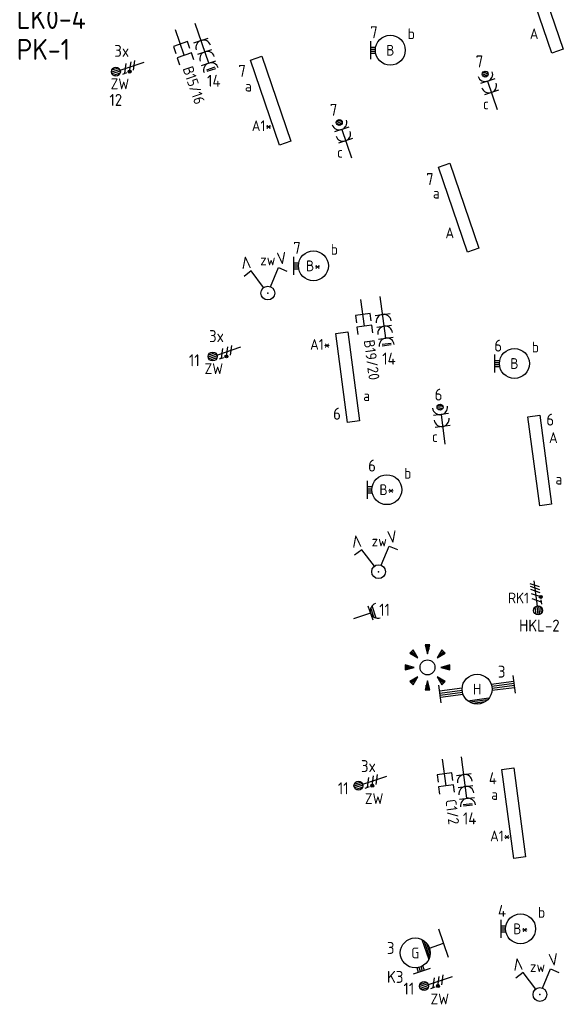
# Model space of a CAD drawing. Header units: millimetres. Extents: x 28812 to 120869, y 26747 to 104834.
# Tile 21 of 36: x 82749 to 91841, y 32258 to 48712. Entities that reach past the tile are written whole.
import ezdxf
from ezdxf.enums import TextEntityAlignment as Align

# ---------------------------------------------------------------- set-up
doc = ezdxf.new("R2010")
doc.units = ezdxf.units.MM
doc.header["$LTSCALE"] = 100
doc.linetypes.add('DASHDOT2', pattern=[12.7, 6.35, -3.175, 0, -3.175])
for name, color, linetype in [('EB62204-_ATTRIB', 2, 'Continuous'), ('EB62209-_ATTRIB', 2, 'Continuous'), ('EB63101-_ATTRIB', 2, 'Continuous'), ('EB63102-_ATTRIB', 2, 'Continuous'), ('EB63106-_ATTRIB', 2, 'Continuous'), ('EB63501-_ATTRIB', 2, 'Continuous'), ('EB6441--_ATTRIB', 2, 'Continuous'), ('EL62204-_KRACHT-ASP230', 3, 'Continuous'), ('EL62209-_KRACHT-ASP400', 3, 'Continuous'), ('EL63101-_LICHT-ARM', 3, 'Continuous'), ('EL63102-_LICHT-SCH', 3, 'Continuous'), ('EL63103-_LICHT-WCD230V', 3, 'Continuous'), ('EL63106-_LICHT-WCDPLAF', 3, 'Continuous'), ('EL6441--_DATACOM', 3, 'Continuous')]:
    doc.layers.add(name, color=color, linetype=linetype)
doc.layers.add('GRENS', color=210, linetype='DASHDOT2', lineweight=30)
doc.styles.add('ISO', font='iso.shx', dxfattribs={"height": 220})
doc.styles.add('NORATT', font='iso.shx')
doc.styles.add('NORDIM', font='isocp.shx')

# ---------------------------------------------------------------- blocks, each defined once
blk = doc.blocks.new('ES111352')
at = {"color": 0}
blk.add_line((0, 1.5), (0, -3), dxfattribs=at)
for points in [[(-1.25, 2.75), (-1.25, 1.5), (1.25, 1.5), (1.25, 2.75)], [(-1.25, 0.75), (-1.25, -0.5), (1.25, -0.5), (1.25, 0.75)]]:
    blk.add_lwpolyline(points, dxfattribs=at)
at = {"color": 0, "style": 'NORATT', "flags": 8}
blk.add_attdef('NUMMER1', text='', height=1.8, rotation=90, dxfattribs=at).set_placement((-1.5, 4.5), align=Align.MIDDLE_LEFT)
at = {"style": 'NORATT', "flags": 8}
blk.add_attdef('NUMMER', text='', height=1.8, rotation=90, dxfattribs=at).set_placement((1.5, 4.5), align=Align.MIDDLE_LEFT)
at = {"style": 'NORATT'}
for tag, flags, p in [('PANEEL', 9, (0, 3)), ('CODE', 9, (1, 3.5)), ('GRP', 8, (0, -5)), ('RUIMTE', 9, (0, -7.5))]:
    blk.add_attdef(tag, text='', height=1.8, dxfattribs=dict(at, flags=flags)).set_placement(p, align=Align.MIDDLE_LEFT)
at = {"style": 'NORATT', "flags": 8}
blk.add_attdef('M_CODE', text='', height=1.8, dxfattribs=at).set_placement((0, 0), align=Align.MIDDLE_CENTER)
blk = doc.blocks.new('ES3W2P')
at = {"color": 0}
for p, q in [((0.43, 3.5), (-0.43, 3.5)), ((1.25, 2), (-1.25, 2)), ((0.5, 3.25), (-0.5, 3.25)), ((0.43, 3), (-0.43, 3)), ((0, 2), (0, -3)), ((1.25, 0), (-1.25, 0))]:
    blk.add_line(p, q, dxfattribs=at)
blk.add_circle((0, 3.25), 0.5, dxfattribs=at)
for centre in [(0, 3.25), (0, 1.25)]:
    blk.add_arc(centre, 1.25, 180, 0, dxfattribs=at)
at = {"color": 0, "style": 'NORATT'}
for tag, flags, p in [('VERMOGEN', 9, (-2.5, 4.5)), ('GROEP', 8, (0, 5.5)), ('KAST', 9, (2.5, 4.5)), ('SCHAK', 8, (-1.5, -1.5)), ('TAL', 8, (1.59, -1.64))]:
    blk.add_attdef(tag, text='', height=1.8, rotation=90, dxfattribs=dict(at, flags=flags)).set_placement(p, align=Align.MIDDLE)
at = {"style": 'NORATT', "width": 0.7, "flags": 8}
blk.add_attdef('DOEL', text='', height=1.8, rotation=90, dxfattribs=at).set_placement((-2.5, 5.5), align=Align.MIDDLE_LEFT)
at = {"style": 'NORATT', "flags": 9}
blk.add_attdef('GELIJK', text='', height=1.8, rotation=90, dxfattribs=at).set_placement((5, 5.5), align=Align.MIDDLE_CENTER)
blk.add_attdef('M_CODE', text='', height=1.8, dxfattribs=at).set_placement((0, 0), align=Align.MIDDLE_CENTER)
blk = doc.blocks.new('ES3G10')
for p, q in [((-3.25, -1.5), (-3.25, 1.5)), ((-3.25, 0.52), (-2.44, 0.52)), ((-3.25, 0.17), (-2.49, 0.17)), ((-3.25, -0.17), (-2.49, -0.17)), ((-3.25, -0.52), (-2.44, -0.52))]:
    blk.add_line(p, q)
blk.add_circle((0, 0), 2.5)
at = {"style": 'NORATT', "flags": 9}
blk.add_attdef('GELIJK', text='', height=1.8, dxfattribs=at).set_placement((3.5, 5), align=Align.MIDDLE_CENTER)
at = {"color": 6, "style": 'NORATT'}
for tag, flags, p in [('SCHAK', 8, (3.5, 2.75)), ('A_CODE', 8, (0, 0)), ('GROEP', 8, (-3.5, -2.75)), ('KAST', 9, (3.5, -2.75))]:
    blk.add_attdef(tag, text='', height=1.8, dxfattribs=dict(at, flags=flags)).set_placement(p, align=Align.MIDDLE)
blk = doc.blocks.new('EJ3T20W')
at = {"color": 0}
for p, q in [((-6.25, -1.5), (-6.25, 1.5)), ((-6.25, 0.52), (-2.44, 0.52)), ((-6.25, 0.17), (-2.49, 0.17)), ((2.44, 0.52), (6.25, 0.52)), ((2.49, 0.17), (6.25, 0.17)), ((6.25, -1.5), (6.25, 1.5)), ((-6.25, -0.17), (-2.49, -0.17)), ((-6.25, -0.52), (-2.44, -0.52)), ((2.44, -0.52), (6.25, -0.52)), ((2.49, -0.17), (6.25, -0.17)), ((1.77, -1.77), (-1.77, -1.77)), ((1.48, -2.02), (-1.48, -2.02)), ((1.05, -2.27), (-1.05, -2.27))]:
    blk.add_line(p, q, dxfattribs=at)
blk.add_circle((0, 0), 2.5, dxfattribs=at)
at = {"style": 'NORATT', "flags": 9}
blk.add_attdef('GELIJK', text='', height=1.8, dxfattribs=at).set_placement((3.5, 5), align=Align.MIDDLE_CENTER)
at = {"color": 0, "style": 'NORATT'}
for tag, flags, p in [('SCHAK', 8, (3.5, 2.75)), ('A_CODE', 8, (0, 0)), ('GROEP', 8, (-3.5, -2.75)), ('KAST', 9, (3.5, -2.75))]:
    blk.add_attdef(tag, text='', height=1.8, dxfattribs=dict(at, flags=flags)).set_placement(p, align=Align.MIDDLE)
blk = doc.blocks.new('ES3W1W')
at = {"color": 0}
for p, q in [((1.25, 0), (-1.25, 0)), ((1.07, 0.6), (-1.07, 0.6)), ((0.81, 0.3), (-0.81, 0.3)), ((0, 0), (0, -3))]:
    blk.add_line(p, q, dxfattribs=at)
blk.add_arc((0, 1.25), 1.25, 180, 0, dxfattribs=at)
at = {"color": 0, "style": 'NORATT'}
for tag, flags, p in [('VERMOGEN', 9, (-2.5, 2.5)), ('GROEP', 8, (0, 3)), ('KAST', 9, (2.5, 2.5))]:
    blk.add_attdef(tag, text='', height=1.8, rotation=90, dxfattribs=dict(at, flags=flags)).set_placement(p, align=Align.MIDDLE)
at = {"style": 'NORATT', "flags": 9}
blk.add_attdef('GELIJK', text='', height=1.8, rotation=90, dxfattribs=at).set_placement((5, 3), align=Align.MIDDLE_CENTER)
at = {"color": 0, "style": 'NORATT', "width": 0.7, "flags": 8}
for tag, p in [('SCHAK', (2.5, 2.62)), ('TAL', (1.5, -1.5))]:
    blk.add_attdef(tag, text='', height=1.8, rotation=90, dxfattribs=at).set_placement(p, align=Align.MIDDLE)
blk.add_attdef('DOEL', text='', height=1.8, rotation=90, dxfattribs=at).set_placement((-2.5, -2.25), align=Align.MIDDLE_LEFT)
at = {"style": 'NORATT', "flags": 9}
blk.add_attdef('M_CODE', text='', height=1.8, dxfattribs=at).set_placement((0, 0), align=Align.MIDDLE_CENTER)
blk = doc.blocks.new('EJ3P31')
at = {"color": 0}
blk.add_lwpolyline([(-7.5, -1), (-7.5, 1), (7.5, 1), (7.5, -1)], close=True, dxfattribs=at)
at = {"style": 'NORATT', "flags": 9}
blk.add_attdef('GELIJK', text='', height=1.8, dxfattribs=at).set_placement((3.5, 5), align=Align.MIDDLE_CENTER)
at = {"color": 0, "style": 'NORATT'}
for tag, flags, p in [('A_CODE', 8, (-3.5, 2.75)), ('SCHAK', 8, (3.5, 2.75)), ('GROEP', 8, (-3.5, -2.75)), ('KAST', 9, (3.5, -2.75))]:
    blk.add_attdef(tag, text='', height=1.8, dxfattribs=dict(at, flags=flags)).set_placement(p, align=Align.MIDDLE)
blk = doc.blocks.new('ES3W3L')
at = {"color": 2}
for p, q in [((-0.75, 5.25), (0.75, 5.25)), ((-0.75, 5), (0.75, 5))]:
    blk.add_line(p, q, dxfattribs=at)
at = {"color": 0}
for p, q in [((1.25, 4), (-1.25, 4)), ((0, 4), (0, -3)), ((1.25, 2), (-1.25, 2)), ((1.25, 0), (-1.25, 0))]:
    blk.add_line(p, q, dxfattribs=at)
for centre in [(0, 5.25), (0, 3.25), (0, 1.25)]:
    blk.add_arc(centre, 1.25, 180, 0, dxfattribs=at)
at = {"style": 'NORATT'}
for tag, flags, p in [('VERMOGEN', 9, (-2.5, 7)), ('GROEP', 8, (0, 7)), ('SCHAK', 8, (2.5, 7)), ('GELIJK', 9, (5, 7)), ('KAST', 9, (7, 7)), ('TAL', 8, (2.5, 7))]:
    blk.add_attdef(tag, text='', height=1.8, rotation=90, dxfattribs=dict(at, flags=flags)).set_placement(p, align=Align.MIDDLE_CENTER)
at = {"style": 'NORATT', "flags": 8}
blk.add_attdef('DOEL', text='', height=1.8, rotation=90, dxfattribs=at).set_placement((-2.5, 7), align=Align.MIDDLE_LEFT)
at = {"style": 'NORATT', "flags": 9}
blk.add_attdef('M_CODE', text='', height=1.8, dxfattribs=at).set_placement((0, 0), align=Align.MIDDLE_CENTER)
blk = doc.blocks.new('ES652141')
for p, q in [((-0.2, 3.75), (-0.2, 3)), ((0, 3.75), (0, 2.25)), ((0.2, 3.75), (0.2, 3)), ((-2.79, 2.51), (-2.26, 1.98)), ((-2.65, 2.65), (-1.59, 1.59)), ((-2.51, 2.79), (-1.98, 2.26)), ((2.65, 2.65), (1.59, 1.59)), ((2.51, 2.79), (1.98, 2.26)), ((2.79, 2.51), (2.26, 1.98)), ((-3.75, 0.2), (-3, 0.2)), ((-3.75, 0), (-2.25, 0)), ((3.75, 0), (2.25, 0)), ((3.75, 0.2), (3, 0.2)), ((-3.75, -0.2), (-3, -0.2)), ((-2.65, -2.65), (-1.59, -1.59)), ((2.65, -2.65), (1.59, -1.59)), ((3.75, -0.2), (3, -0.2)), ((-2.79, -2.51), (-2.26, -1.98)), ((-2.51, -2.79), (-1.98, -2.26)), ((-0.2, -3.75), (-0.2, -3)), ((0, -3.75), (0, -2.25)), ((0.2, -3.75), (0.2, -3)), ((2.51, -2.79), (1.98, -2.26)), ((2.79, -2.51), (2.26, -1.98))]:
    blk.add_line(p, q)
for points in [[(0, 2.25), (0.4, 3.75), (-0.4, 3.75)], [(-1.59, 1.59), (-2.37, 2.93), (-2.93, 2.37)], [(1.59, 1.59), (2.93, 2.37), (2.37, 2.93)], [(-2.25, 0), (-3.75, 0.4), (-3.75, -0.4)], [(2.25, 0), (3.75, -0.4), (3.75, 0.4)], [(-1.59, -1.59), (-2.93, -2.37), (-2.37, -2.93)], [(1.59, -1.59), (2.37, -2.93), (2.93, -2.37)], [(0, -2.25), (-0.4, -3.75), (0.4, -3.75)]]:
    blk.add_lwpolyline(points, close=True)
blk.add_circle((0, 0), 1.25)
at = {"style": 'NORATT'}
blk.add_attdef('NUMMER', text='', height=1.8, dxfattribs=at).set_placement((0, 5), align=Align.MIDDLE)
for tag, flags, p in [('PANEEL', 9, (0, 3)), ('CODE', 9, (1, 3.5)), ('GRP', 8, (0, -5)), ('RUIMTE', 9, (0, -7.5))]:
    blk.add_attdef(tag, text='', height=1.8, dxfattribs=dict(at, flags=flags)).set_placement(p, align=Align.MIDDLE_LEFT)
at = {"style": 'NORATT', "flags": 8}
blk.add_attdef('M_CODE', text='', height=1.8, dxfattribs=at).set_placement((0, 0), align=Align.MIDDLE_CENTER)
blk = doc.blocks.new('ES3X5')
at = {"color": 0}
for p, q in [((-0.45, 1.4), (-0.45, 2.6)), ((-0.15, 1.27), (-0.15, 2.73)), ((0.15, 1.27), (0.15, 2.73)), ((0.45, 1.4), (0.45, 2.6)), ((0, 1.25), (0, -3))]:
    blk.add_line(p, q, dxfattribs=at)
at = {"color": 1}
for p, q in [((-0.88, -0.38), (-0.88, 0.01)), ((-0.78, -0.42), (-0.78, 0.06)), ((-0.73, 1.04), (-0.73, 0.3)), ((-0.73, 0.67), (0.73, -0.07)), ((-0.69, -0.42), (-0.69, 0.06)), ((-0.59, -0.38), (-0.59, 0.01)), ((-0.73, -0.18), (0.73, -0.92)), ((-0.73, -0.88), (0.73, -1.62))]:
    blk.add_line(p, q, dxfattribs=at)
at = {"color": 0}
blk.add_circle((0, 2), 0.75, dxfattribs=at)
at = {"color": 1}
blk.add_circle((-0.73, -0.18), 0.245, dxfattribs=at)
at = {"style": 'NORATT'}
for tag, flags, p in [('VERMOGEN', 9, (-2.5, 4.5)), ('GROEP', 8, (0, 4.5)), ('SCHAK', 8, (2.5, 4.5)), ('KAST', 9, (7, 4.5)), ('DOEL', 8, (-2.5, 1))]:
    blk.add_attdef(tag, text='', height=1.8, rotation=90, dxfattribs=dict(at, flags=flags)).set_placement(p, align=Align.MIDDLE_LEFT)
for tag, flags, p in [('GELIJK', 9, (5, 4.5)), ('TAL', 8, (2.5, 4.5))]:
    blk.add_attdef(tag, text='', height=1.8, rotation=90, dxfattribs=dict(at, flags=flags)).set_placement(p, align=Align.MIDDLE_CENTER)
at = {"style": 'NORATT', "flags": 9}
blk.add_attdef('M_CODE', text='', height=1.8, dxfattribs=at).set_placement((0, 0), align=Align.MIDDLE_CENTER)
blk = doc.blocks.new('ES3SZ')
at = {"color": 0}
for points in [[(-0.58, 1), (-2.31, 4), (-3.61, 3.25)], [(0.58, 1), (2.31, 4), (3.61, 3.25)]]:
    blk.add_lwpolyline(points, dxfattribs=at)
blk.add_circle((0, 0), 1.15, dxfattribs=at)
blk.add_point((0, 0), dxfattribs=at)
blk.add_point((0, 0), dxfattribs=at)
at = {"color": 2, "style": 'ISO'}
blk.add_text('V', height=2, rotation=180, dxfattribs=at).set_placement((-3, 5.5), align=Align.MIDDLE_CENTER)
blk.add_text('V', height=2, dxfattribs=at).set_placement((3, 5.5), align=Align.MIDDLE_CENTER)
at = {"style": 'NORATT'}
for tag, flags, p in [('SCHAK', 8, (3, 5.5)), ('KAST', 9, (-3, 0.5)), ('M_CODE', 8, (0, 0)), ('DOEL', 9, (-3, -2)), ('GROEP', 9, (-3, -4.5))]:
    blk.add_attdef(tag, text='', height=1.8, dxfattribs=dict(at, flags=flags)).set_placement(p, align=Align.MIDDLE_CENTER)
for tag, flags, p in [('PANEEL', 9, (0, 3)), ('CODE', 9, (1, 3.5)), ('GRP', 8, (0, -5)), ('RUIMTE', 9, (0, -7.5))]:
    blk.add_attdef(tag, text='', height=1.8, dxfattribs=dict(at, flags=flags)).set_placement(p, align=Align.MIDDLE_LEFT)
blk = doc.blocks.new('ES3G10WW')
at = {"color": 0}
for p, q in [((-3.25, -1.5), (-3.25, 1.5)), ((-3.25, 0.52), (-2.44, 0.52)), ((-3.25, 0.17), (-2.49, 0.17)), ((-3.25, -0.17), (-2.49, -0.17)), ((-3.25, -0.52), (-2.44, -0.52)), ((1.77, -1.77), (-1.77, -1.77)), ((1.48, -2.02), (-1.48, -2.02)), ((1.05, -2.27), (-1.05, -2.27)), ((0, -2.5), (0, -5)), ((-2.5, -5), (2.5, -5))]:
    blk.add_line(p, q, dxfattribs=at)
blk.add_circle((0, 0), 2.5, dxfattribs=at)
at = {"style": 'NORATT', "flags": 9}
blk.add_attdef('GELIJK', text='', height=1.8, dxfattribs=at).set_placement((3.5, 5), align=Align.MIDDLE_CENTER)
at = {"color": 0, "style": 'NORATT'}
for tag, flags, p in [('SCHAK', 8, (3.5, 2.75)), ('A_CODE', 8, (0, 0)), ('GROEP', 8, (-3.5, -2.75)), ('KAST', 9, (3.5, -2.75))]:
    blk.add_attdef(tag, text='', height=1.8, dxfattribs=dict(at, flags=flags)).set_placement(p, align=Align.MIDDLE)
blk = doc.blocks.new('ES2X5')
at = {"color": 0}
for p, q in [((-0.45, 1.4), (-0.45, 2.6)), ((-0.15, 1.27), (-0.15, 2.73)), ((0.15, 1.27), (0.15, 2.73)), ((0.45, 1.4), (0.45, 2.6)), ((0, 1.25), (0, -3))]:
    blk.add_line(p, q, dxfattribs=at)
at = {"color": 1}
for p, q in [((-0.88, -0.38), (-0.88, 0.01)), ((-0.78, -0.42), (-0.78, 0.06)), ((-0.73, 1.04), (-0.73, 0.3)), ((-0.73, 0.67), (0.73, -0.07)), ((-0.69, -0.42), (-0.69, 0.06)), ((-0.59, -0.38), (-0.59, 0.01)), ((-0.73, -0.18), (0.73, -0.92)), ((-0.73, -0.88), (0.73, -1.62)), ((-0.73, -1.37), (0.73, -2.11)), ((-0.73, -1.86), (0.73, -2.6))]:
    blk.add_line(p, q, dxfattribs=at)
at = {"color": 0}
blk.add_circle((0, 2), 0.75, dxfattribs=at)
at = {"color": 1}
blk.add_circle((-0.73, -0.18), 0.245, dxfattribs=at)
at = {"style": 'NORATT'}
for tag, flags, p in [('VERMOGEN', 9, (-2.5, 4.5)), ('GROEP', 8, (0, 4.5)), ('SCHAK', 8, (2.5, 4.5)), ('KAST', 9, (7, 4.5)), ('DOEL', 8, (-2.5, 1))]:
    blk.add_attdef(tag, text='', height=1.8, rotation=90, dxfattribs=dict(at, flags=flags)).set_placement(p, align=Align.MIDDLE_LEFT)
for tag, flags, p in [('GELIJK', 9, (5, 4.5)), ('TAL', 8, (2.5, 4.5))]:
    blk.add_attdef(tag, text='', height=1.8, rotation=90, dxfattribs=dict(at, flags=flags)).set_placement(p, align=Align.MIDDLE_CENTER)
at = {"style": 'NORATT', "flags": 9}
blk.add_attdef('M_CODE', text='', height=1.8, dxfattribs=at).set_placement((0, 0), align=Align.MIDDLE_CENTER)

msp = doc.modelspace()

# ---------------------------------------------------------------- block references
at = {"layer": 'EL62204-_KRACHT-ASP230'}
ref = msp.add_blockref('ES3X5', (84543, 47907, -16800), dxfattribs=dict(at, xscale=100, yscale=100, zscale=100, rotation=108.7500000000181))
ref.add_attrib('DOEL', 'ZW', dxfattribs={"layer": 'EB62204-_ATTRIB', "color": 1, "height": 180, "style": 'NORATT', "flags": 8}).set_placement((84576, 47640, -16800), align=Align.MIDDLE_RIGHT)
ref = msp.add_blockref('ES3X5', (86159, 43148, -16800), dxfattribs=dict(at, xscale=100, yscale=100, zscale=100, rotation=108.7500000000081))
ref.add_attrib('DOEL', 'ZW', dxfattribs={"layer": 'EB62204-_ATTRIB', "color": 1, "height": 180, "style": 'NORATT', "flags": 8}).set_placement((86144, 42879, -16800), align=Align.MIDDLE_RIGHT)
ref = msp.add_blockref('ES3X5', (88594, 35975, -16800), dxfattribs=dict(at, xscale=100, yscale=100, zscale=100, rotation=108.7500000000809))
ref.add_attrib('DOEL', 'ZW', dxfattribs={"layer": 'EB62204-_ATTRIB', "color": 1, "height": 180, "style": 'NORATT', "flags": 8}).set_placement((88820, 35696, -16800), align=Align.MIDDLE_RIGHT)
ref = msp.add_blockref('ES3X5', (89690, 32627, -16800), dxfattribs=dict(at, xscale=100.0000000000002, yscale=100.0000000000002, zscale=100.0000000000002, rotation=108.7500000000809))
ref.add_attrib('DOEL', 'ZW', dxfattribs={"layer": 'EB62204-_ATTRIB', "color": 1, "height": 180, "style": 'NORATT', "flags": 8}).set_placement((89916, 32348, -16800), align=Align.MIDDLE_RIGHT)
at = {"layer": 'EL62209-_KRACHT-ASP400'}
ref = msp.add_blockref('ES2X5', (91378, 39038), dxfattribs=dict(at, xscale=99.99999999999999, yscale=99.99999999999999, zscale=99.99999999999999, rotation=187.5000000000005))
ref.add_attrib('GROEP', 'RK1', dxfattribs={"layer": 'EB62209-_ATTRIB', "color": 1, "height": 180, "rotation": -360, "style": 'NORATT', "flags": 8}).set_placement((90902, 39048), align=Align.MIDDLE_LEFT)
at = {"layer": 'EL63101-_LICHT-ARM'}
ref = msp.add_blockref('EJ3P31', (91484, 48896), dxfattribs=dict(at, xscale=100, yscale=100, zscale=100, rotation=108.7499999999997))
ref.add_attrib('A_CODE', 'A', dxfattribs={"layer": 'EB63101-_ATTRIB', "color": 1, "height": 180, "style": 'NORATT', "flags": 8}).set_placement((91337, 48476), align=Align.MIDDLE)
ref.add_attrib('SCHAK', 'a', dxfattribs={"layer": 'EB63101-_ATTRIB', "color": 1, "height": 180, "style": 'NORATT', "flags": 8}).set_placement((91112, 49139), align=Align.MIDDLE)
ref = msp.add_blockref('ES3G10', (88936, 48202, -14200), dxfattribs=dict(at, xscale=100, yscale=100, zscale=100))
ref.add_attrib('A_CODE', 'B', dxfattribs={"layer": 'EB63101-_ATTRIB', "color": 1, "height": 180, "style": 'NORATT', "flags": 8}).set_placement((88936, 48202, -14200), align=Align.MIDDLE)
ref.add_attrib('SCHAK', 'b', dxfattribs={"layer": 'EB63101-_ATTRIB', "color": 1, "height": 180, "style": 'NORATT', "flags": 8}).set_placement((89286, 48477, -14200), align=Align.MIDDLE)
ref = msp.add_blockref('EJ3P31', (86939, 47359), dxfattribs=dict(at, xscale=99.99999999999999, yscale=99.99999999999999, zscale=99.99999999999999, rotation=108.7499999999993))
ref.add_attrib('A_CODE', 'A1*', dxfattribs={"layer": 'EB63101-_ATTRIB', "color": 1, "height": 180, "style": 'NORATT', "flags": 8}).set_placement((86791, 46939), align=Align.MIDDLE)
ref.add_attrib('SCHAK', 'a', dxfattribs={"layer": 'EB63101-_ATTRIB', "color": 1, "height": 180, "style": 'NORATT', "flags": 8}).set_placement((86566, 47602), align=Align.MIDDLE)
ref = msp.add_blockref('EJ3P31', (90077, 45570), dxfattribs=dict(at, xscale=100.0000000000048, yscale=100.0000000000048, zscale=100.0000000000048, rotation=108.7499999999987))
ref.add_attrib('A_CODE', 'A', dxfattribs={"layer": 'EB63101-_ATTRIB', "color": 1, "height": 180, "style": 'NORATT', "flags": 8}).set_placement((89929, 45150), align=Align.MIDDLE)
ref.add_attrib('SCHAK', 'a', dxfattribs={"layer": 'EB63101-_ATTRIB', "color": 1, "height": 180, "style": 'NORATT', "flags": 8}).set_placement((89704, 45813), align=Align.MIDDLE)
ref = msp.add_blockref('ES3G10', (87652, 44599, -14200), dxfattribs=dict(at, xscale=100, yscale=100, zscale=100))
ref.add_attrib('A_CODE', 'B*', dxfattribs={"layer": 'EB63101-_ATTRIB', "color": 1, "height": 180, "style": 'NORATT', "flags": 8}).set_placement((87652, 44599, -14200), align=Align.MIDDLE)
ref.add_attrib('SCHAK', 'b', dxfattribs={"layer": 'EB63101-_ATTRIB', "color": 1, "height": 180, "style": 'NORATT', "flags": 8}).set_placement((88002, 44874, -14200), align=Align.MIDDLE)
ref = msp.add_blockref('EJ3P31', (88223, 42739), dxfattribs=dict(at, xscale=99.99999999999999, yscale=99.99999999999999, zscale=99.99999999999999, rotation=277.4999999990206))
ref.add_attrib('A_CODE', 'A1*', dxfattribs={"layer": 'EB63101-_ATTRIB', "color": 1, "height": 180, "style": 'NORATT', "flags": 8}).set_placement((87765, 43285), align=Align.MIDDLE)
ref.add_attrib('SCHAK', 'a', dxfattribs={"layer": 'EB63101-_ATTRIB', "color": 1, "height": 180, "style": 'NORATT', "flags": 8}).set_placement((88541, 42428), align=Align.MIDDLE)
ref = msp.add_blockref('ES3G10', (91008, 42966, -14200), dxfattribs=dict(at, xscale=100, yscale=100, zscale=100))
ref.add_attrib('A_CODE', 'B', dxfattribs={"layer": 'EB63101-_ATTRIB', "color": 1, "height": 180, "style": 'NORATT', "flags": 8}).set_placement((91008, 42966, -14200), align=Align.MIDDLE)
ref.add_attrib('SCHAK', 'b', dxfattribs={"layer": 'EB63101-_ATTRIB', "color": 1, "height": 180, "style": 'NORATT', "flags": 8}).set_placement((91358, 43241, -14200), align=Align.MIDDLE)
ref = msp.add_blockref('EJ3P31', (91431, 41345), dxfattribs=dict(at, xscale=99.99999999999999, yscale=99.99999999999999, zscale=99.99999999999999, rotation=277.4999999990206))
ref.add_attrib('A_CODE', 'A', dxfattribs={"layer": 'EB63101-_ATTRIB', "color": 1, "height": 180, "style": 'NORATT', "flags": 8}).set_placement((91658, 41728), align=Align.MIDDLE)
ref.add_attrib('SCHAK', 'a', dxfattribs={"layer": 'EB63101-_ATTRIB', "color": 1, "height": 180, "style": 'NORATT', "flags": 8}).set_placement((91750, 41034), align=Align.MIDDLE)
ref = msp.add_blockref('ES3G10', (88878, 40858, -14200), dxfattribs=dict(at, xscale=100, yscale=100, zscale=100))
ref.add_attrib('A_CODE', 'B*', dxfattribs={"layer": 'EB63101-_ATTRIB', "color": 1, "height": 180, "style": 'NORATT', "flags": 8}).set_placement((88878, 40858, -14200), align=Align.MIDDLE)
ref.add_attrib('SCHAK', 'b', dxfattribs={"layer": 'EB63101-_ATTRIB', "color": 1, "height": 180, "style": 'NORATT', "flags": 8}).set_placement((89228, 41133, -14200), align=Align.MIDDLE)
at = {"layer": 'EL63101-_LICHT-ARM', "xscale": 100, "yscale": 100, "zscale": 100}
msp.add_blockref('ES652141', (89557, 37889, -14200), dxfattribs=at)
at = {"layer": 'EL63101-_LICHT-ARM'}
ref = msp.add_blockref('EJ3T20W', (90385, 37525, -16800), dxfattribs=dict(at, xscale=100.0000000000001, yscale=100.0000000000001, zscale=100.0000000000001, rotation=7.499999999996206))
ref.add_attrib('A_CODE', 'H', dxfattribs={"layer": 'EB63101-_ATTRIB', "color": 1, "height": 180, "style": 'NORATT', "flags": 8}).set_placement((90385, 37525, -16800), align=Align.MIDDLE)
ref = msp.add_blockref('EJ3P31', (90997, 35454), dxfattribs=dict(at, xscale=100.0000000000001, yscale=100.0000000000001, zscale=100.0000000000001, rotation=97.50000000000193))
ref.add_attrib('A_CODE', 'A1*', dxfattribs={"layer": 'EB63101-_ATTRIB', "color": 1, "height": 180, "style": 'NORATT', "flags": 8}).set_placement((90770, 35071), align=Align.MIDDLE)
ref.add_attrib('SCHAK', 'a', dxfattribs={"layer": 'EB63101-_ATTRIB', "color": 1, "height": 180, "style": 'NORATT', "flags": 8}).set_placement((90678, 35765), align=Align.MIDDLE)
ref = msp.add_blockref('ES3G10', (91111, 33520, -14200), dxfattribs=dict(at, xscale=100, yscale=100, zscale=100))
ref.add_attrib('A_CODE', 'B*', dxfattribs={"layer": 'EB63101-_ATTRIB', "color": 1, "height": 180, "style": 'NORATT', "flags": 8}).set_placement((91111, 33520, -14200), align=Align.MIDDLE)
ref.add_attrib('SCHAK', 'b', dxfattribs={"layer": 'EB63101-_ATTRIB', "color": 1, "height": 180, "style": 'NORATT', "flags": 8}).set_placement((91461, 33795, -14200), align=Align.MIDDLE)
ref = msp.add_blockref('ES3G10WW', (89353, 33117), dxfattribs=dict(at, xscale=99.99999999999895, yscale=99.99999999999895, zscale=99.99999999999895, rotation=108.7499999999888))
ref.add_attrib('A_CODE', 'G', dxfattribs={"layer": 'EB63501-_ATTRIB', "color": 1, "height": 180, "style": 'NORATT', "flags": 8}).set_placement((89353, 33117), align=Align.MIDDLE)
at = {"layer": 'EL63102-_LICHT-SCH'}
ref = msp.add_blockref('ES3SZ', (86891, 44144, -15600), dxfattribs=dict(at, xscale=99.9999999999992, yscale=99.9999999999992, zscale=99.9999999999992, rotation=6.944147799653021))
ref.add_attrib('SCHAK', 'zw', dxfattribs={"layer": 'EB63102-_ATTRIB', "color": 1, "height": 180, "style": 'NORATT', "flags": 8}).set_placement((86891, 44698, -15600), align=Align.MIDDLE_CENTER)
ref = msp.add_blockref('ES3SZ', (88741, 39488, -15600), dxfattribs=dict(at, xscale=99.99999999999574, yscale=99.99999999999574, zscale=99.99999999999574, rotation=7.500000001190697))
ref.add_attrib('SCHAK', 'zw', dxfattribs={"layer": 'EB63102-_ATTRIB', "color": 1, "height": 180, "style": 'NORATT', "flags": 8}).set_placement((88752, 40000, -15600), align=Align.MIDDLE_CENTER)
ref = msp.add_blockref('ES3SZ', (91434, 32422, -15600), dxfattribs=dict(at, xscale=99.99999999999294, yscale=99.99999999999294, zscale=99.99999999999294, rotation=7.499999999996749))
ref.add_attrib('SCHAK', 'zw', dxfattribs={"layer": 'EB63102-_ATTRIB', "color": 1, "height": 180, "style": 'NORATT', "flags": 8}).set_placement((91394, 32888, -15600), align=Align.MIDDLE_CENTER)
at = {"layer": 'EL63103-_LICHT-WCD230V'}
for name, p, xscale, yscale, zscale, rotation in [('ES3W3L', (85775, 48366, -13800), 100.0000000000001, 100.0000000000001, 100.0000000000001, 198.750000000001), ('ES3W3L', (88808, 43788, -16800), 100.0000000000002, 100.0000000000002, 100.0000000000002, 187.5000000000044), ('ES3W1W', (88608, 38795), 100, 100, 100, 288.7500000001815), ('ES3W3L', (90164, 36097, -15750), 100, 100, 100, 187.5000000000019)]:
    msp.add_blockref(name, p, dxfattribs=dict(at, xscale=xscale, yscale=yscale, zscale=zscale, rotation=rotation))
at = {"layer": 'EL63106-_LICHT-WCDPLAF'}
ref = msp.add_blockref('ES3W2P', (90625, 47495, -16800), dxfattribs=dict(at, xscale=100, yscale=100, zscale=100, rotation=18.72644581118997))
ref.add_attrib('SCHAK', 'c', dxfattribs={"layer": 'EB63106-_ATTRIB', "color": 1, "height": 180, "style": 'NORATT', "flags": 8}).set_placement((90531, 47305, -16800), align=Align.MIDDLE)
ref = msp.add_blockref('ES3W2P', (88189, 46687, -16800), dxfattribs=dict(at, xscale=100, yscale=100, zscale=100, rotation=18.72644581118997))
ref.add_attrib('SCHAK', 'c', dxfattribs={"layer": 'EB63106-_ATTRIB', "color": 1, "height": 180, "style": 'NORATT', "flags": 8}).set_placement((88095, 46497, -16800), align=Align.MIDDLE)
ref = msp.add_blockref('ES3W2P', (89809, 41914, -13800), dxfattribs=dict(at, xscale=100.0000000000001, yscale=100.0000000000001, zscale=100.0000000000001, rotation=7.499999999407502))
ref.add_attrib('SCHAK', 'c', dxfattribs={"layer": 'EB63106-_ATTRIB', "color": 1, "height": 180, "style": 'NORATT', "flags": 8}).set_placement((89679, 41745, -13800), align=Align.MIDDLE)
at = {"layer": 'EL6441--_DATACOM'}
ref = msp.add_blockref('ES111352', (85448, 48259, -13800), dxfattribs=dict(at, xscale=100.0000000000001, yscale=100.0000000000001, zscale=100.0000000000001, rotation=198.750000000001))
ref.add_attrib('NUMMER1', 'B15/16', dxfattribs={"layer": 'EB6441--_ATTRIB', "color": 1, "height": 180, "rotation": 288.75, "style": 'NORATT', "flags": 8}).set_placement((85551, 47925, -13800), align=Align.MIDDLE_LEFT)
ref = msp.add_blockref('ES111352', (88484, 43738, -16800), dxfattribs=dict(at, xscale=100.0000000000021, yscale=100.0000000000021, zscale=100.0000000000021, rotation=187.5000000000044))
ref.add_attrib('NUMMER1', 'B19/20', dxfattribs={"layer": 'EB6441--_ATTRIB', "color": 1, "height": 180, "rotation": 277.5, "style": 'NORATT', "flags": 8}).set_placement((88581, 43362, -16800), align=Align.MIDDLE_LEFT)
ref = msp.add_blockref('ES111352', (89847, 36059, -15750), dxfattribs=dict(at, xscale=100, yscale=100, zscale=100, rotation=187.5000000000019))
ref.add_attrib('NUMMER1', 'C1/2', dxfattribs={"layer": 'EB6441--_ATTRIB', "color": 1, "height": 180, "rotation": 277.5, "style": 'NORATT', "flags": 8}).set_placement((89944, 35683, -15750), align=Align.MIDDLE_LEFT)

# ---------------------------------------------------------------- texts
at = {"layer": 'EL63101-_LICHT-ARM', "color": 1, "style": 'NORDIM'}
for s, p in [('7', (88600, 48402, -32550)), ('7', (90362, 47914, -32550)), ('7', (86399, 47757, -18350)), ('7', (87926, 47106, -32550)), ('7', (89533, 45948, -18350)), ('7', (87316, 44799, -32550)), ('6', (90672, 43166, -32550)), ('6', (89676, 42348, -32550)), ('6', (87981, 42028, -20950)), ('6', (91541, 41929, -20950)), ('6', (88566, 41161, -29950)), ('3', (90732, 37717, -33600)), ('4', (90581, 35935, -18350)), ('4', (90733, 33719, -32550)), ('3', (88880, 33099, -19200)), ('K3', (88880, 32616, -19200))]:
    msp.add_text(s, height=200, dxfattribs=at).set_placement(p)
at = {"layer": 'EL63103-_LICHT-WCD230V', "color": 7, "style": 'NORDIM'}
for s, p in [('3x', (84328, 48091, -33400)), ('14', (85877, 47591, -33400)), ('12', (84246, 47271, -33400)), ('3x', (85910, 43324, -33400)), ('11', (85574, 42921, -33400)), ('14', (88801, 42948, -50200)), ('11', (88750, 38752, -33400)), ('HKL-2', (91085, 38487, -33400)), ('3x', (88446, 36139, -33400)), ('11', (88059, 35768, -33400)), ('14', (90148, 35265, -33400)), ('11', (89155, 32420, -33400))]:
    msp.add_text(s, height=200, dxfattribs=at).set_placement(p)
at = {"layer": 'GRENS', "style": 'NORATT'}
for s, p in [('LK0-4', (82700, 48558, -16800)), ('PK-1', (82700, 48041, -16800))]:
    msp.add_text(s, height=350, dxfattribs=at).set_placement(p)

doc.saveas('drawing.dxf')
